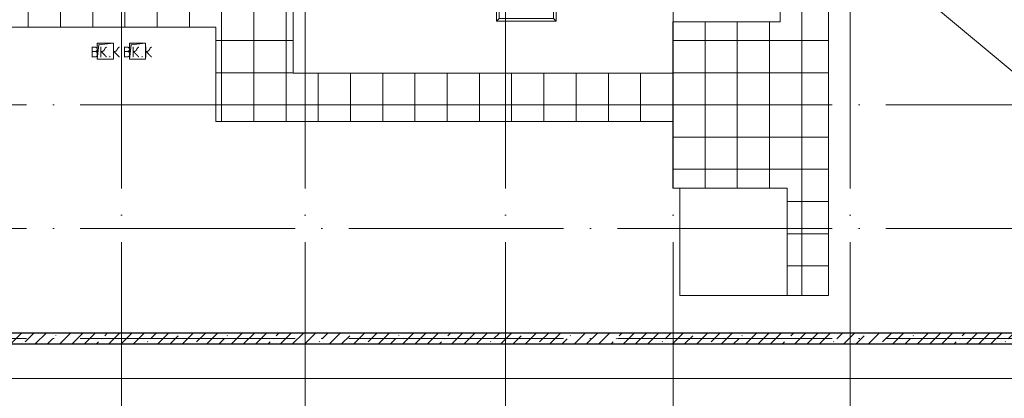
# Model space of a CAD drawing. Header units: millimetres. Extents: x -30540 to 150652, y -11730 to 123410.
# Tile 87 of 113: x 70041 to 88373, y 74333 to 81389. Entities that reach past the tile are written whole.
import ezdxf

# ---------------------------------------------------------------- set-up
doc = ezdxf.new("R2010")
doc.units = ezdxf.units.MM
doc.linetypes.add('ADSK_Линия сетки', pattern=[5000, 4000, -500, 0, -500])
for name, color, linetype, lineweight in [('A-____-NOTE-TEXT', 7, 'Continuous', 18), ('A-FLOR-____-OTLN', 7, 'Continuous', 18), ('A-GENM-____-OTLN', 7, 'Continuous', 18), ('A-ROOF-____-OTLN', 7, 'Continuous', 18), ('A-ROOF-____-PATT', 7, 'Continuous', 18), ('A-WALL-____-MCUT', 7, 'Continuous', 40), ('A-WALL-____-PATT', 7, 'Continuous', 40), ('M-EQPM-____-OTLN', 7, 'Continuous', 18), ('S-GRID-____-OTLN', 7, 'Continuous', 9)]:
    doc.layers.add(name, color=color, linetype=linetype, lineweight=lineweight)
doc.styles.add('GOST Common', font='GOST_Common.ttf', dxfattribs={"height": 200})

# ---------------------------------------------------------------- blocks, each defined once
blk = doc.blocks.new('АР_Канал вертикальный прямоугольный - ВК_К-6743302-Кровля ЭЛ')
at = {"layer": 'M-EQPM-____-OTLN', "lineweight": 13, "true_color": 0xe2e2e2}
blk.add_hatch(color=254, dxfattribs=at).paths.add_polyline_path([(-150, -150), (-120, 120), (150, 150), (-150, 150)])
at = {"layer": 'M-EQPM-____-OTLN', "color": 253, "lineweight": 13, "true_color": 0xaaaaaa}
for p, q in [((150, 150), (-150, 150)), ((-150, 150), (-150, -150)), ((150, 150), (-150, 150)), ((-150, 150), (-150, -150)), ((-150, -150), (-150, 150)), ((-150, 150), (150, 150)), ((-150, -150), (-120, 120)), ((-150, -150), (-120, 120)), ((-120, 120), (150, 150)), ((-120, 120), (150, 150)), ((150, -150), (150, 150)), ((150, 150), (150, -150)), ((-150, -150), (150, -150)), ((150, -150), (-150, -150))]:
    blk.add_line(p, q, dxfattribs=at)
blk = doc.blocks.new('_GM_Dt-St-D_Фартук гнутый из оцинкованной стали_Пристенный_Тип 1__c-верхняя кромка с отгибом_ - ФС-1_3_50х70У100-1_5_t__RAL7016-7873531-Кровля ЭЛ')
at = {"layer": 'A-GENM-____-OTLN', "color": 253, "lineweight": 13, "true_color": 0xaaaaaa}
for p, q in [((0, 50), (2833, 50)), ((50, 0), (0, 50)), ((50, 0), (2783, 0)), ((50, 0), (50, -1.5)), ((2833, 50), (2783, 0)), ((2783, -1.5), (2783, 0))]:
    blk.add_line(p, q, dxfattribs=at)
blk = doc.blocks.new('_GM_Dt-St-D_Фартук гнутый из оцинкованной стали_Пристенный_Тип 1__c-верхняя кромка с отгибом_ - ФС-1_3_50х70У100-1_5_t__RAL7016-7548135-Кровля ЭЛ')
at = {"layer": 'A-GENM-____-OTLN', "color": 253, "lineweight": 13, "true_color": 0xaaaaaa}
for p, q in [((0, 50), (1113, 50)), ((50, 0), (0, 50)), ((50, 0), (1063, 0)), ((50, 0), (50, -1)), ((1113, 50), (1063, 0)), ((1063, -1), (1063, 0))]:
    blk.add_line(p, q, dxfattribs=at)
blk = doc.blocks.new('_GM_Dt-St-D_Фартук гнутый из оцинкованной стали_Пристенный_Тип 1__c-верхняя кромка с отгибом_ - ФС-1_3_50х70У100-1_5_t__RAL7016-7873530-Кровля ЭЛ')
at = {"layer": 'A-GENM-____-OTLN', "color": 253, "lineweight": 13, "true_color": 0xaaaaaa}
for p, q in [((1310, 1.5), (0, 1.5)), ((1331.5, 0), (0, 0)), ((1331.5, 0), (1331.5, 1.5)), ((1381.5, -50), (50, -50)), ((1331.5, 0), (1381.5, -50))]:
    blk.add_line(p, q, dxfattribs=at)
blk = doc.blocks.new('Наметкина 10_РД_АР_К3_отсоединено_rvt-1-Кровля ЭЛ')
at = {"layer": 'A-ROOF-____-PATT', "lineweight": 5, "true_color": 0xd2d2d2}
h = blk.add_hatch(dxfattribs=at)
h.set_pattern_fill('FP_14', color=254, style=0, pattern_type=2)
h.set_pattern_definition([(0, (0, 0), (0, 600), []), (90, (0, 0), (-600, 4e-14), [])])
h.paths.add_polyline_path([(84990, 76250), (85102, 76250), (85102, 85261), (88675, 85261), (88675, 89725), (95725, 89725), (95725, 86172), (95752, 86172), (95752, 81329), (95725, 81329), (95725, 81020), (93155, 81020), (93155, 77690), (94055, 77690), (94055, 80120), (96625, 80120), (96625, 85950), (99800, 85950), (99800, 88410), (103092, 88410), (103092, 81075), (102295, 81075), (102295, 81065), (102045, 81065), (102045, 81075), (100100, 81075), (100100, 80175), (108900, 80175), (108900, 81422), (113980, 81422), (113980, 78900), (125861, 78900), (125861, 89310), (109999, 89310), (109999, 92648), (103092, 92648), (103092, 89310), (96676, 89310), (96676, 90625), (75677, 90625), (75677, 89725), (87775, 89725), (87775, 86161), (84202, 86161), (84202, 81350), (82202, 81350), (82202, 80390), (75135, 80390), (75135, 82150), (66605, 82150), (66605, 85800), (69729, 85800), (69729, 86800), (65705, 86800), (65705, 85850), (65735, 85850), (65735, 85550), (65705, 85550), (65705, 83050), (65735, 83050), (65735, 82750), (65705, 82750), (65705, 81250), (73695, 81250), (73695, 79490), (82202, 79490), (82202, 78250), (84332, 78250), (84332, 76250)])
h.paths.add_polyline_path([(114880, 79800), (114880, 82322), (108000, 82322), (108000, 81075), (104005, 81075), (104005, 91748), (109099, 91748), (109099, 85625), (114880, 85625), (114880, 88410), (124961, 88410), (124961, 85827), (125007, 85827), (125007, 83674), (124961, 83674), (124961, 79800), (117687, 79800)])
h.paths.add_polyline_path([(97735, 86000), (97705, 86000), (97705, 86300), (98005, 86300), (98005, 86000)])
h.paths.add_polyline_path([(113600, 86525), (109999, 86525), (109999, 88410), (113980, 88410), (113980, 86525)])
h.paths.add_polyline_path([(75625, 89725), (75625, 90625), (75605, 90625), (75605, 89725)])
at = {"layer": 'A-WALL-____-PATT', "lineweight": 5, "true_color": 0xaaaaaa}
h = blk.add_hatch(dxfattribs=at)
h.set_pattern_fill('FP_11', color=253, style=0, pattern_type=2)
h.set_pattern_definition([(45, (0, 0), (-228.0985, 228.0985), []), (45, (228.1, 0), (-228.0985, 228.0985), [403.225, -80.645, 6.706, -73.939])])
h.paths.add_polyline_path([(93705, 75350), (93705, 75550), (63825, 75550), (63825, 75350), (84990, 75350)])
at = {"layer": 'A-FLOR-____-OTLN', "color": 253, "lineweight": 13, "true_color": 0xaaaaaa}
for p, q in [((84332, 78250), (82332, 78250)), ((82332, 78250), (82332, 76250)), ((84332, 76250), (84332, 78250)), ((82332, 76250), (84332, 76250)), ((62975, 74700), (128255, 74700))]:
    blk.add_line(p, q, dxfattribs=at)
at = {"layer": 'A-ROOF-____-OTLN', "color": 253, "lineweight": 13, "true_color": 0xaaaaaa}
for p, q in [((84202, 81350), (84202, 86161)), ((85102, 85261), (85102, 76250)), ((85102, 83283), (89005, 80022)), ((75135, 80390), (75135, 82150)), ((65705, 81250), (73695, 81250)), ((73695, 81250), (73695, 79490)), ((82202, 81350), (84202, 81350)), ((82202, 80390), (82202, 81350)), ((75135, 80390), (82202, 80390)), ((82202, 79490), (73695, 79490)), ((82202, 78250), (82202, 79490)), ((82332, 78250), (82202, 78250)), ((85102, 76250), (84332, 76250))]:
    blk.add_line(p, q, dxfattribs=at)
at = {"layer": 'A-WALL-____-MCUT', "color": 253, "lineweight": 30, "true_color": 0xaaaaaa}
for p, q in [((93705, 75550), (63825, 75550)), ((63825, 75350), (93705, 75350))]:
    blk.add_line(p, q, dxfattribs=at)
at = {"layer": 'A-GENM-____-OTLN', "color": 253, "lineweight": 13, "true_color": 0xaaaaaa}
for name, p, rotation in [('_GM_Dt-St-D_Фартук гнутый из оцинкованной стали_Пристенный_Тип 1__c-верхняя кромка с отгибом_ - ФС-1_3_50х70У100-1_5_t__RAL7016-7873531-Кровля ЭЛ', (79982, 84192), 270.0000000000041), ('_GM_Dt-St-D_Фартук гнутый из оцинкованной стали_Пристенный_Тип 1__c-верхняя кромка с отгибом_ - ФС-1_3_50х70У100-1_5_t__RAL7016-7873530-Кровля ЭЛ', (78969, 82740), 269.9999999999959), ('_GM_Dt-St-D_Фартук гнутый из оцинкованной стали_Пристенный_Тип 1__c-верхняя кромка с отгибом_ - ФС-1_3_50х70У100-1_5_t__RAL7016-7548135-Кровля ЭЛ', (80032, 81409), 180)]:
    blk.add_blockref(name, p, dxfattribs=dict(at, rotation=rotation))
at = {"layer": 'M-EQPM-____-OTLN', "color": 253, "lineweight": 13, "true_color": 0xaaaaaa}
for p in [(71635, 80800), (72235, 80800)]:
    blk.add_blockref('АР_Канал вертикальный прямоугольный - ВК_К-6743302-Кровля ЭЛ', p, dxfattribs=at)
at = {"layer": 'A-____-NOTE-TEXT', "color": 253, "lineweight": 5, "true_color": 0xaaaaaa, "char_height": 200, "attachment_point": 1, "style": 'GOST Common'}
for s, insert, width in [('ВК', (71360, 80887), 400.84), ('\\fGOST Common|b0|i0|c204|p34|;К', (71757, 80887), 192.4), ('ВК', (71960, 80887), 400.84), ('\\fGOST Common|b0|i0|c204|p34|;К', (72357, 80887), 192.4), ('\\fGOST Common|b0|i0|c204|p34|;.', (71691, 80887), 80.17), ('\\fGOST Common|b0|i0|c204|p34|;.', (72291, 80887), 80.17)]:
    blk.add_mtext(s, dxfattribs=dict(at, insert=insert, width=width))

msp = doc.modelspace()

# ---------------------------------------------------------------- linework, layer by layer
at = {"layer": 'S-GRID-____-OTLN', "color": 253, "linetype": 'ADSK_Линия сетки', "true_color": 0xaaaaaa}
for p, q in [((71935.3, 53245.6), (71935.3, 100101.1)), ((75355.3, 53245.6), (75355.3, 100101.1)), ((79085.3, 53245.6), (79085.3, 100101.1)), ((82205.3, 53245.6), (82205.3, 100101.1)), ((85505.3, 53245.6), (85505.3, 100101.1)), ((135169, 79800), (62296.8, 79800)), ((135169, 77500), (62296.8, 77500)), ((135169, 75450), (62296.8, 75450))]:
    msp.add_line(p, q, dxfattribs=at)

# ---------------------------------------------------------------- block references
at = {"lineweight": 5}
msp.add_blockref('Наметкина 10_РД_АР_К3_отсоединено_rvt-1-Кровля ЭЛ', (0, 0), dxfattribs=at)

doc.saveas('drawing.dxf')
